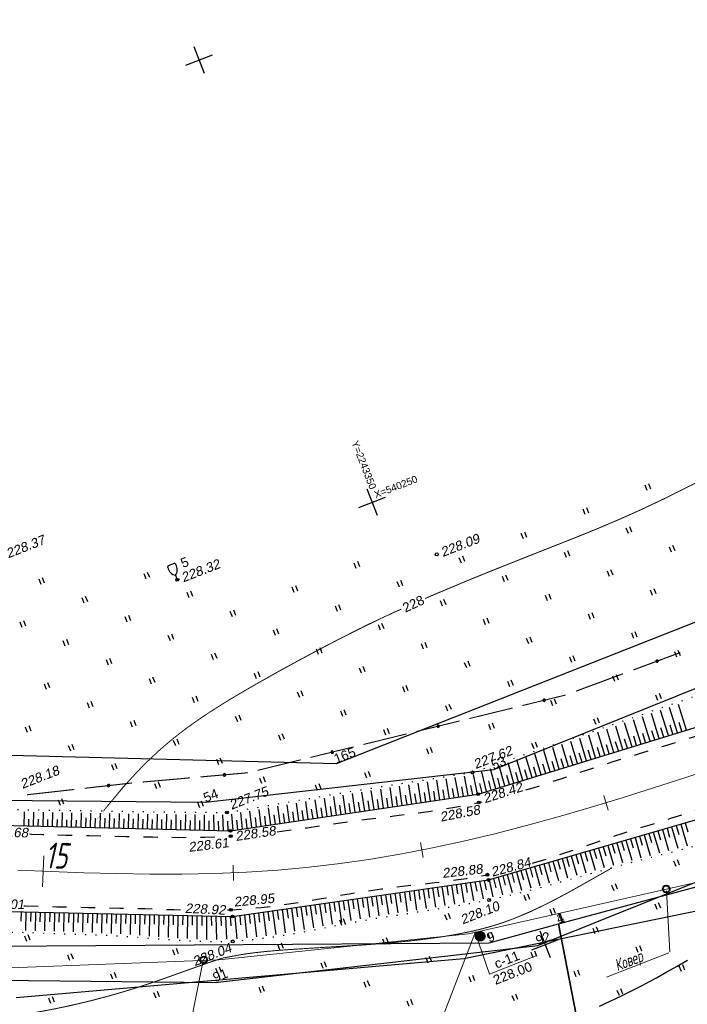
# Model space of a CAD drawing. Header units: millimetres. Extents: x -10 to 1169, y 1 to 1686.
# Tile 183 of 224: x 570 to 640, y 1098 to 1202. Entities that reach past the tile are written whole.
import ezdxf
from ezdxf.enums import TextEntityAlignment as Align
from ezdxf.lldxf.tags import DXFTag

# ---------------------------------------------------------------- set-up
doc = ezdxf.new("R2010")
doc.units = ezdxf.units.MM
for name, pattern in [('ADOT1', [1, 0, -1]), ('AHIDDEN2', [3, 1.5, -1.5]), ('CONTI', [0]), ('PHANTOM2', [1.25, 0.625, -0.125, 0.125, -0.125, 0.125, -0.125])]:
    doc.linetypes.add(name, pattern=pattern)
for name, color, linetype in [('CONTURS', 7, 'Continuous'), ('COORDS', 7, 'Continuous'), ('GPR_PICK', 7, 'Continuous'), ('IDIGIT', 32, 'Continuous'), ('IZOLINES', 32, 'Continuous'), ('PDIGIT', 170, 'Continuous'), ('PICKETS', 7, 'Continuous'), ('ОБЪЕКТЫ_АВТОДОРОГ', 7, 'Continuous'), ('ПИКЕТЫ2', 4, 'Continuous'), ('УЧАСТКИ', 7, 'Continuous')]:
    doc.layers.add(name, color=color, linetype=linetype)
doc.layers.add('СВЯЗЬ', color=170, linetype='Связь', lineweight=30)
doc.styles.add('GPR', font='isocpeui.ttf', dxfattribs={"width": 0.8})
doc.styles.get("Standard").update_dxf_attribs({"font": 'arial.ttf'})
tags = doc.linetypes.add('газ', pattern='A,42.7,-5.08,["Г",Standard,S=2.54,R=0,X=-2.54,Y=-1.27],-3.81', length=51.59).pattern_tags.tags
tags[6] = DXFTag(74, 10)
doc.linetypes.add('Связь', pattern='A,12.5,[130,ltypeshp.shx,S=1,R=-30,X=0,Y=0.9],1,[130,ltypeshp.shx,S=1,R=-30,X=0,Y=0.9],1,[130,ltypeshp.shx,S=1,R=-30,X=0,Y=0.9],4.5', length=19)

# ---------------------------------------------------------------- blocks, each defined once
blk = doc.blocks.new('133')
at = {"layer": 'CONTURS', "color": 7, "linetype": 'Continuous', "const_width": 0.2}
for points in [[(-11, 0), (-2, 0)], [(0, 0), (9, 0)]]:
    blk.add_lwpolyline(points, dxfattribs=at)
at = {"layer": 'CONTURS', "color": 7, "linetype": 'Continuous', "const_width": 0.5}
blk.add_lwpolyline([(-6.79, 0, 1), (-6.29, 0, 1)], format="xyb", close=True, dxfattribs=at)
blk = doc.blocks.new('401')
at = {"layer": 'CONTURS'}
for p, q in [((0, 0), (0, 1.2)), ((0.8, 0), (0.8, 1.2))]:
    blk.add_line(p, q, dxfattribs=at)
blk = doc.blocks.new('390_2')
at = {"layer": 'CONTURS', "color": 7}
for p, q in [((0.7, 3.47), (-0.69, 3.47)), ((0, 1.06), (0, 0.03)), ((0.02, 0), (0.58, 0))]:
    blk.add_line(p, q, dxfattribs=at)
at = {"layer": 'CONTURS', "color": 7, "linetype": 'Continuous'}
for centre, radius, start, end in [((1.01, 2.72), 1.95, 167.2459, 239.376), ((-19.94, 7.46), 19.52, 347.2459, 347.6983), ((-0.65, 3.26), 0.22, 101.9408, 167.6983), ((-0.69, 3.45), 0.0195, 90, 101.9408), ((-1.01, 2.72), 1.95, 300.624, 12.7541), ((0.65, 3.26), 0.22, 12.3017, 76.9673), ((19.94, 7.46), 19.52, 192.3017, 192.7541)]:
    blk.add_arc(centre, radius, start, end, dxfattribs=at)
blk = doc.blocks.new('пкк')
at = {"layer": 'ОБЪЕКТЫ_АВТОДОРОГ', "lineweight": 15, "ltscale": 200}
blk.add_line((-0.011, -0.822), (-0.008, 0.805), dxfattribs=at)
blk = doc.blocks.new('пк')
at = {"layer": 'ОБЪЕКТЫ_АВТОДОРОГ', "linetype": 'Continuous', "lineweight": 25, "xscale": 2, "yscale": 2, "zscale": 2}
blk.add_blockref('пкк', (0, 0.01), dxfattribs=at)

msp = doc.modelspace()

# ---------------------------------------------------------------- hatches: boundary and pattern name
at = {"layer": 'ПИКЕТЫ2'}
h = msp.add_hatch(dxfattribs=at)
h.set_pattern_fill('ANSI31', color=0, scale=0.01, angle=21.3494687, style=0)
h.set_pattern_definition([(66.3494687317, (-1889494.033528, -1325011.14315), (-0.0290832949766, 0.0127367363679), [])])
h.paths.add_polyline_path([(619.12197, 1105.69516, 1), (618.1906, 1105.3311, 1)])

# ---------------------------------------------------------------- linework, layer by layer
at = {"linetype": 'Continuous', "lineweight": 40}
for centre in [(638.21772, 1110.48189), (589.56293, 1103.00433)]:
    msp.add_circle(centre, 0.36213, dxfattribs=at)
at = {"color": 0}
msp.add_circle((618.65628, 1105.51313), 0.5, dxfattribs=at)
at = {"layer": 'CONTURS', "lineweight": -2}
for p, q in [((638.44471, 1126.63879), (637.63158, 1129.27937)), ((639.40042, 1126.9331), (638.57723, 1129.60634)), ((640.35613, 1127.22741), (639.52287, 1129.9333)), ((635.57758, 1125.75586), (634.79471, 1128.2985)), ((636.53329, 1126.05017), (635.74032, 1128.62545)), ((637.489, 1126.34448), (636.68595, 1128.95241)), ((632.71045, 1124.87293), (631.95805, 1127.3177)), ((633.66616, 1125.16724), (632.90356, 1127.64462)), ((634.62187, 1125.46155), (633.84912, 1127.97155)), ((637.01114, 1126.19733), (636.71686, 1127.15304)), ((637.96685, 1126.49164), (637.67256, 1127.44735)), ((638.92256, 1126.78595), (638.62827, 1127.74166)), ((639.87827, 1127.08026), (639.58397, 1128.03597)), ((628.88761, 1123.69569), (628.17217, 1126.0265)), ((629.84332, 1123.99), (629.11846, 1126.34888)), ((630.79903, 1124.28431), (630.06498, 1126.67133)), ((631.75474, 1124.57862), (631.01166, 1126.99384)), ((633.18831, 1125.02008), (632.89413, 1125.97584)), ((634.14402, 1125.3144), (633.84979, 1126.27013)), ((635.09973, 1125.60871), (634.80547, 1126.56443)), ((636.05544, 1125.90302), (635.76116, 1126.85874)), ((626.02048, 1122.81276), (625.33617, 1125.06036)), ((626.97619, 1123.10707), (626.2808, 1125.38217)), ((627.9319, 1123.40138), (627.22622, 1125.70424)), ((630.32118, 1124.13715), (630.02734, 1125.09301)), ((631.27689, 1124.43146), (630.98289, 1125.38727)), ((632.2326, 1124.72577), (631.93849, 1125.68155)), ((623.15335, 1121.92982), (622.51191, 1124.09828)), ((624.10906, 1122.22413), (623.45099, 1124.41816)), ((625.06477, 1122.51844), (624.3927, 1124.73896)), ((626.49834, 1122.95991), (626.20655, 1123.91639)), ((627.45405, 1123.25422), (627.1614, 1124.21044)), ((628.40976, 1123.54853), (628.11654, 1124.50458)), ((629.36547, 1123.84284), (629.07188, 1124.79877)), ((620.28622, 1121.04689), (619.72712, 1123.14997)), ((621.24193, 1121.3412), (620.64753, 1123.46331)), ((622.19764, 1121.63551), (621.57677, 1123.77977)), ((623.63121, 1122.07698), (623.34572, 1123.03536)), ((624.58692, 1122.37129), (624.29842, 1123.32877)), ((625.54263, 1122.6656), (625.25215, 1123.62248)), ((614.41499, 1119.88207), (614.08512, 1121.93159)), ((615.4042, 1120.02859), (615.06026, 1122.08406)), ((616.39341, 1120.1751), (616.02895, 1122.23555)), ((617.38261, 1120.32161), (616.98796, 1122.38559)), ((618.37182, 1120.46813), (617.93126, 1122.5394)), ((619.33051, 1120.75258), (618.82024, 1122.84144)), ((619.80837, 1120.89974), (619.56118, 1121.8687)), ((620.76408, 1121.19405), (620.50071, 1122.15874)), ((621.71979, 1121.48836), (621.44584, 1122.4501)), ((622.6755, 1121.78267), (622.39459, 1122.7424)), ((607.49053, 1118.85648), (607.1934, 1120.85406)), ((608.47974, 1119.00299), (608.18059, 1121.00841)), ((609.46895, 1119.14951), (609.16743, 1121.1627)), ((610.45815, 1119.29602), (610.15373, 1121.31691)), ((611.44736, 1119.44253), (611.13919, 1121.47098)), ((612.43657, 1119.58905), (612.12339, 1121.62486)), ((613.42578, 1119.73556), (613.10569, 1121.77845)), ((613.92038, 1119.80882), (613.76353, 1120.79644)), ((614.90959, 1119.95533), (614.74762, 1120.94212)), ((615.8988, 1120.10184), (615.72919, 1121.08735)), ((616.88801, 1120.24836), (616.707, 1121.23184)), ((617.87722, 1120.39487), (617.67924, 1121.37508)), ((618.85117, 1120.61035), (618.62836, 1121.58521)), ((601.55528, 1117.9774), (601.27729, 1119.87403)), ((602.54448, 1118.12391), (602.26207, 1120.04313)), ((603.53369, 1118.27042), (603.24714, 1120.21228)), ((604.5229, 1118.41694), (604.23239, 1120.38147)), ((605.51211, 1118.56345), (605.21851, 1120.54528)), ((606.50132, 1118.70997), (606.206, 1120.69968)), ((606.99592, 1118.78322), (606.84895, 1119.77236)), ((607.98513, 1118.92974), (607.8378, 1119.91882)), ((608.97434, 1119.07625), (608.82651, 1120.06526)), ((609.96355, 1119.22276), (609.81501, 1120.21167)), ((610.95276, 1119.36928), (610.80318, 1120.35802)), ((611.94197, 1119.51579), (611.79084, 1120.5043)), ((612.93118, 1119.6623), (612.77775, 1120.65046)), ((595.62002, 1117.09832), (595.39312, 1118.86376)), ((596.60923, 1117.24483), (596.36775, 1119.03106)), ((597.59844, 1117.39134), (597.3461, 1119.19902)), ((598.58765, 1117.53786), (598.32692, 1119.36743)), ((599.57686, 1117.68437), (599.30941, 1119.53612)), ((600.07146, 1117.75763), (599.92789, 1118.74727)), ((600.56607, 1117.83088), (600.29299, 1119.70501)), ((601.06067, 1117.90414), (600.91607, 1118.89363)), ((602.04988, 1118.05065), (601.90458, 1119.04004)), ((603.03909, 1118.19717), (602.8933, 1119.18648)), ((604.0283, 1118.34368), (603.88216, 1119.33295)), ((605.01751, 1118.49019), (604.87109, 1119.47942)), ((606.00671, 1118.63671), (605.86003, 1119.62589)), ((570.65869, 1117.13619), (570.6936, 1118.59779)), ((571.15855, 1117.12424), (571.17604, 1117.85673)), ((571.6584, 1117.1123), (571.69346, 1118.58063)), ((572.15826, 1117.10035), (572.17583, 1117.8362)), ((572.65812, 1117.0884), (572.69332, 1118.56347)), ((573.15798, 1117.07646), (573.17561, 1117.81567)), ((573.65783, 1117.06451), (573.69317, 1118.54631)), ((574.15769, 1117.05256), (574.17539, 1117.79515)), ((574.65755, 1117.04062), (574.69301, 1118.52915)), ((575.1574, 1117.02867), (575.17516, 1117.77462)), ((575.65726, 1117.01672), (575.69283, 1118.51198)), ((576.15712, 1117.00478), (576.17492, 1117.75409)), ((576.65698, 1116.99283), (576.69261, 1118.49482)), ((577.15683, 1116.98089), (577.18051, 1117.9806)), ((577.65669, 1116.96894), (577.69236, 1118.47766)), ((578.15655, 1116.95699), (578.18012, 1117.95671)), ((578.65641, 1116.94505), (578.69204, 1118.4605)), ((579.15626, 1116.9331), (579.17967, 1117.93283)), ((579.65612, 1116.92115), (579.69162, 1118.44335)), ((580.15598, 1116.90921), (580.17915, 1117.90894)), ((580.65583, 1116.89726), (580.69106, 1118.42619)), ((581.15569, 1116.88531), (581.17851, 1117.88505)), ((581.65555, 1116.87337), (581.69027, 1118.40904)), ((582.15541, 1116.86142), (582.17769, 1117.86117)), ((582.65526, 1116.84947), (582.68927, 1118.39669)), ((583.15512, 1116.83753), (583.17662, 1117.8373)), ((583.65498, 1116.82558), (583.68777, 1118.38486)), ((584.15484, 1116.81363), (584.17516, 1117.81343)), ((584.65469, 1116.80169), (584.68553, 1118.37305)), ((585.15455, 1116.78974), (585.17312, 1117.78957)), ((585.65441, 1116.77779), (585.68217, 1118.36125)), ((586.15426, 1116.76585), (586.17023, 1117.76572)), ((586.65412, 1116.7539), (586.67712, 1118.34947)), ((587.15398, 1116.74195), (587.16606, 1117.74188)), ((587.65384, 1116.73001), (587.66953, 1118.33772)), ((588.15369, 1116.71806), (588.15998, 1117.71804)), ((588.65355, 1116.70612), (588.65814, 1118.32602)), ((589.15341, 1116.69417), (589.15106, 1117.69417)), ((589.65327, 1116.68222), (589.64103, 1118.31443)), ((590.65298, 1116.65833), (590.61534, 1118.303)), ((591.65269, 1116.63444), (591.57676, 1118.29188)), ((592.6524, 1116.65878), (592.51482, 1118.37031)), ((593.147, 1116.73203), (593.05558, 1117.72785)), ((593.64161, 1116.80529), (593.46347, 1118.53276)), ((594.13621, 1116.87855), (594.02606, 1117.87246)), ((594.63082, 1116.9518), (594.42405, 1118.69748)), ((595.12542, 1117.02506), (595.00284, 1118.01752)), ((596.11463, 1117.17157), (595.98388, 1118.16299)), ((597.10384, 1117.31809), (596.96771, 1118.30878)), ((598.09305, 1117.4646), (597.95337, 1118.4548)), ((599.08225, 1117.61111), (598.94023, 1118.60098)), ((590.15312, 1116.67028), (590.1379, 1117.67016)), ((591.15284, 1116.64638), (591.11846, 1117.64579)), ((592.15255, 1116.64661), (592.08929, 1117.6446)), ((637.82465, 1116.75597), (638.47088, 1114.53054)), ((638.30482, 1116.89541), (638.58368, 1115.93508)), ((638.78498, 1117.03485), (639.43977, 1114.78)), ((639.26514, 1117.1743), (639.54401, 1116.21397)), ((639.7453, 1117.31374), (640.40875, 1115.02912)), ((640.22546, 1117.45318), (640.50434, 1116.49286)), ((633.98336, 1115.64043), (634.59663, 1113.5278)), ((634.46352, 1115.77987), (634.74232, 1114.81952)), ((634.94368, 1115.91931), (635.56485, 1113.77978)), ((635.42384, 1116.05875), (635.70267, 1115.09841)), ((635.904, 1116.1982), (636.53343, 1114.03044)), ((636.38417, 1116.33764), (636.66301, 1115.37731)), ((636.86433, 1116.47708), (637.50208, 1114.28077)), ((637.34449, 1116.61653), (637.62335, 1115.65619)), ((630.62222, 1114.66433), (630.90065, 1113.70387)), ((631.10238, 1114.80377), (631.6993, 1112.7454)), ((631.58255, 1114.94321), (631.86113, 1113.9828)), ((632.06271, 1115.08265), (632.66403, 1113.01009)), ((632.54287, 1115.2221), (632.82156, 1114.26172)), ((633.02303, 1115.36154), (633.62962, 1113.2715)), ((633.50319, 1115.50098), (633.78195, 1114.54062)), ((626.78092, 1113.54878), (627.05745, 1112.58778)), ((627.26109, 1113.68823), (627.84448, 1111.66454)), ((627.74125, 1113.82767), (628.01857, 1112.86689)), ((628.22141, 1113.96711), (628.80882, 1111.93452)), ((628.70157, 1114.10656), (628.97942, 1113.14593)), ((629.18173, 1114.246), (629.77233, 1112.20575)), ((629.6619, 1114.38544), (629.94009, 1113.42492)), ((630.14206, 1114.52488), (630.7358, 1112.47599)), ((623.41979, 1112.57268), (623.96701, 1110.61401)), ((623.89995, 1112.71213), (624.17071, 1111.74948)), ((624.38011, 1112.85157), (624.94098, 1110.87054)), ((624.86028, 1112.99101), (625.13379, 1112.02914)), ((625.34044, 1113.13046), (625.91158, 1111.13052)), ((625.8206, 1113.2699), (626.09593, 1112.30855)), ((626.30076, 1113.40934), (626.879, 1111.39603)), ((620.05865, 1111.59658), (620.29336, 1110.62452)), ((620.53882, 1111.73603), (621.00306, 1109.89097)), ((621.01898, 1111.87547), (621.26914, 1110.90727)), ((621.49914, 1112.01491), (621.99973, 1110.12584)), ((621.9793, 1112.15436), (622.23942, 1111.18878)), ((622.45946, 1112.2938), (622.98709, 1110.366)), ((622.93963, 1112.43324), (623.20618, 1111.46942)), ((612.65028, 1110.4574), (612.95001, 1108.42788)), ((613.14525, 1110.52818), (613.2925, 1109.53909)), ((613.64021, 1110.59897), (613.94298, 1108.58147)), ((614.13518, 1110.66975), (614.28532, 1109.68109)), ((614.63014, 1110.74054), (614.93768, 1108.7393)), ((615.12511, 1110.81132), (615.27962, 1109.82333)), ((615.62007, 1110.88211), (615.93504, 1108.90292)), ((616.11503, 1110.95289), (616.27618, 1109.96596)), ((616.61, 1111.02367), (616.93614, 1109.07635)), ((617.10496, 1111.09446), (617.27622, 1110.10923)), ((617.59993, 1111.16524), (617.94339, 1109.26029)), ((618.09489, 1111.23603), (618.28164, 1110.25362)), ((618.58986, 1111.30681), (618.96011, 1109.45707)), ((619.08417, 1111.38198), (619.29464, 1110.40438)), ((619.57849, 1111.45714), (619.9911, 1109.67063)), ((605.22582, 1109.39564), (605.36714, 1108.40567)), ((605.72079, 1109.46642), (606.02436, 1107.34183)), ((606.21575, 1109.53721), (606.35733, 1108.54728)), ((606.71071, 1109.60799), (607.01094, 1107.51069)), ((607.20568, 1109.67877), (607.34752, 1108.68889)), ((607.70064, 1109.74956), (607.99863, 1107.6721)), ((608.19561, 1109.82034), (608.33777, 1108.8305)), ((608.69057, 1109.89113), (608.9874, 1107.827)), ((609.18554, 1109.96191), (609.32812, 1108.97213)), ((609.6805, 1110.0327), (609.97693, 1107.97853)), ((610.17546, 1110.10348), (610.31864, 1109.11378)), ((610.67043, 1110.17426), (610.96721, 1108.12793)), ((611.16539, 1110.24505), (611.30943, 1109.25548)), ((611.66036, 1110.31583), (611.9582, 1108.27715)), ((612.15532, 1110.38662), (612.30065, 1109.39723)), ((598.29632, 1108.40466), (598.43087, 1107.41375)), ((598.79129, 1108.47544), (599.12569, 1106.03799)), ((599.28625, 1108.54623), (599.42308, 1107.55563)), ((599.78121, 1108.61701), (600.11513, 1106.21617)), ((600.27618, 1108.6878), (600.41455, 1107.69742)), ((600.77114, 1108.75858), (601.10169, 1106.40358)), ((601.26611, 1108.82936), (601.40553, 1107.83913)), ((601.76107, 1108.90015), (602.08683, 1106.59367)), ((602.25604, 1108.97093), (602.39618, 1107.9808)), ((602.751, 1109.04172), (603.07108, 1106.78521)), ((603.24596, 1109.1125), (603.38661, 1108.12244)), ((603.74093, 1109.18329), (604.05507, 1106.97539)), ((604.23589, 1109.25407), (604.37691, 1108.26406)), ((604.73086, 1109.32485), (605.03947, 1107.16086)), ((570.35737, 1108.08644), (570.33495, 1107.08669)), ((570.85724, 1108.07522), (570.81365, 1106.13098)), ((571.35711, 1108.064), (571.3347, 1107.06425)), ((571.85699, 1108.05279), (571.81321, 1106.09961)), ((572.35686, 1108.04157), (572.33446, 1107.04182)), ((572.85674, 1108.03035), (572.81276, 1106.06735)), ((573.35661, 1108.01914), (573.33422, 1107.01939)), ((573.85648, 1108.00792), (573.81231, 1106.03424)), ((574.35636, 1107.99671), (574.33399, 1106.99696)), ((574.85623, 1107.98549), (574.81185, 1106.00013)), ((575.35611, 1107.97427), (575.33378, 1106.97452)), ((575.85598, 1107.96306), (575.81139, 1105.96479)), ((576.35586, 1107.95184), (576.33357, 1106.95209)), ((576.85573, 1107.94062), (576.81095, 1105.92861)), ((577.3556, 1107.92941), (577.3334, 1106.92965)), ((577.85548, 1107.91819), (577.81055, 1105.89158)), ((578.35535, 1107.90698), (578.33325, 1106.90722)), ((578.85523, 1107.89576), (578.81022, 1105.85334)), ((579.3551, 1107.88454), (579.33317, 1106.88478)), ((579.85497, 1107.87333), (579.80985, 1105.80724)), ((580.35485, 1107.86211), (580.33316, 1106.86235)), ((580.85472, 1107.85089), (580.80949, 1105.75234)), ((581.3546, 1107.83968), (581.33326, 1106.83991)), ((581.85447, 1107.82846), (581.80923, 1105.6875)), ((582.35435, 1107.81724), (582.33353, 1106.81746)), ((582.85422, 1107.80603), (582.80925, 1105.61334)), ((583.35409, 1107.79481), (583.33405, 1106.79501)), ((583.85397, 1107.7836), (583.80993, 1105.53685)), ((584.35384, 1107.77238), (584.33492, 1106.77256)), ((584.85372, 1107.76116), (584.81167, 1105.46002)), ((585.35359, 1107.74995), (585.33631, 1106.7501)), ((585.85346, 1107.73873), (585.81506, 1105.38494)), ((586.35334, 1107.72751), (586.33848, 1106.72763)), ((586.85321, 1107.7163), (586.821, 1105.31828)), ((587.35309, 1107.70508), (587.34181, 1106.70515)), ((587.85296, 1107.69387), (587.8307, 1105.26108)), ((588.35284, 1107.68265), (588.34689, 1106.68267)), ((588.85271, 1107.67143), (588.84592, 1105.21548)), ((589.35258, 1107.66022), (589.35462, 1106.66022)), ((589.85246, 1107.649), (589.86928, 1105.18521)), ((590.35233, 1107.63778), (590.36641, 1106.63788)), ((590.85221, 1107.62657), (590.9045, 1105.18189)), ((591.35208, 1107.61535), (591.38453, 1106.61588)), ((591.85196, 1107.60414), (591.95698, 1105.20335)), ((592.35184, 1107.61508), (592.41212, 1106.6169)), ((592.85172, 1107.62603), (593.03489, 1105.25464)), ((593.34668, 1107.69682), (593.435, 1106.70072)), ((593.84164, 1107.7676), (594.08491, 1105.32938)), ((594.33661, 1107.83839), (594.44311, 1106.84407)), ((594.83157, 1107.90917), (595.11397, 1105.43983)), ((595.32654, 1107.97995), (595.44485, 1106.98698)), ((595.8215, 1108.05074), (596.12938, 1105.56594)), ((596.31646, 1108.12152), (596.44251, 1107.1295)), ((596.81143, 1108.19231), (597.1351, 1105.7064)), ((597.30639, 1108.26309), (597.43754, 1107.27173)), ((597.80136, 1108.33387), (598.13285, 1105.86728))]:
    msp.add_line(p, q, dxfattribs=at)
at = {"layer": 'CONTURS', "color": 1, "linetype": 'газ', "lineweight": 15}
for p, q in [((617.40999, 1105.77887), (669.87459, 1117.61376)), ((617.40999, 1105.77887), (591.15361, 1103.03958)), ((568.28025, 1102.15271), (591.15361, 1103.03958))]:
    msp.add_line(p, q, dxfattribs=at)
at = {"layer": 'CONTURS', "color": 0, "linetype": 'CONTI', "lineweight": 15}
for p, q in [((638.25956, 1110.27908), (638.58556, 1103.85732)), ((618.14708, 1105.98229), (608.07255, 1079.65156)), ((618.11116, 1105.91619), (619.6167, 1101.5218)), ((619.6167, 1101.5218), (624.51633, 1103.43696)), ((638.4829, 1103.74932), (631.93567, 1101.19015)), ((589.42008, 1102.59319), (587.9111, 1094.92634))]:
    msp.add_line(p, q, dxfattribs=at)
at = {"layer": 'CONTURS', "linetype": 'ADOT1', "flags": 128}
for points in [[(566.66681, 1118.91694), (581.79426, 1118.65729), (592.01052, 1118.53635), (604.82274, 1120.73643), (617.84618, 1122.77267), (631.59949, 1127.45809), (645.04257, 1132.10615)], [(648.44568, 1116.82117), (647.08656, 1116.47652), (645.72765, 1116.1311), (644.36894, 1115.7849), (643.01042, 1115.43794), (641.65211, 1115.0902), (640.29399, 1114.7417), (638.93608, 1114.39242), (637.57837, 1114.04238), (636.22085, 1113.69157), (634.86354, 1113.33998), (633.33767, 1112.93556), (631.81467, 1112.51808), (630.29341, 1112.09272), (628.77278, 1111.66467), (627.25165, 1111.23908), (625.72892, 1110.82115), (624.20346, 1110.41605), (622.67416, 1110.02896), (621.1399, 1109.66504), (619.59957, 1109.32949), (618.39077, 1109.08879), (617.17843, 1108.8646), (615.96317, 1108.6541), (614.74558, 1108.45448), (613.52628, 1108.26295), (612.30587, 1108.07668), (611.08496, 1107.89286), (609.86416, 1107.7087), (608.64407, 1107.52137), (607.42531, 1107.32807), (605.94579, 1107.07484), (604.46729, 1106.80075), (602.98931, 1106.5151), (601.51135, 1106.22722), (600.03293, 1105.9464), (598.55354, 1105.68196), (597.07269, 1105.44322), (595.58989, 1105.23949), (594.10464, 1105.08007), (592.61645, 1104.97427), (591.26713, 1104.93125), (589.91536, 1104.9339), (588.56158, 1104.97385), (587.20619, 1105.0427), (585.84962, 1105.13208), (584.49228, 1105.23361), (583.13459, 1105.33889), (581.77697, 1105.43956), (580.41983, 1105.52722), (579.0636, 1105.5935), (577.68211, 1105.64634), (576.30055, 1105.69729), (574.91892, 1105.74634), (573.53722, 1105.7935), (572.15544, 1105.83876), (570.77358, 1105.88212), (569.39166, 1105.92359), (568.00965, 1105.96315), (566.62758, 1106.00083), (565.24543, 1106.0366)]]:
    msp.add_lwpolyline(points, dxfattribs=at)
at = {"layer": 'CONTURS', "linetype": 'Continuous'}
for points in [[(566.65983, 1117.23176), (592.37199, 1116.61725), (618.43922, 1120.47811), (645.60197, 1128.84287)], [(565.8585, 1108.18738), (592.58377, 1107.58771), (619.51779, 1111.43951), (647.47358, 1119.55809)]]:
    msp.add_lwpolyline(points, dxfattribs=at)
at = {"layer": 'CONTURS', "linetype": 'AHIDDEN2', "flags": 128}
for points in [[(623.46912, 1120.92004), (624.20626, 1121.14543), (625.61565, 1121.59613), (627.02231, 1122.05875), (628.4277, 1122.52673), (629.83327, 1122.99351), (631.24047, 1123.45254), (632.65075, 1123.89725), (633.97368, 1124.30554), (635.29635, 1124.7147), (636.61875, 1125.12473), (637.94089, 1125.53563), (639.26276, 1125.94739), (640.58436, 1126.36002), (641.90569, 1126.77352), (643.22675, 1127.18789), (644.54755, 1127.60312), (645.86808, 1128.01923)], [(624.15464, 1113.19988), (624.25216, 1113.2279), (625.84795, 1113.72421), (627.43807, 1114.24638), (629.02465, 1114.78472), (630.6098, 1115.32956), (632.19564, 1115.87122), (633.7843, 1116.4), (635.37789, 1116.90623), (636.52721, 1117.26018), (637.67651, 1117.61414), (638.82581, 1117.96812), (639.97511, 1118.32213), (641.1244, 1118.67616), (642.27368, 1119.0302), (643.42296, 1119.38427), (644.57223, 1119.73836), (645.72149, 1120.09247), (646.87075, 1120.4466)], [(597.27324, 1116.5236), (597.75883, 1116.5822), (599.09699, 1116.75778), (600.43442, 1116.94338), (601.77129, 1117.13501), (603.10775, 1117.32869), (604.44397, 1117.52044), (605.78011, 1117.70627), (607.05679, 1117.87469), (608.33549, 1118.0362), (609.61517, 1118.19508), (610.89478, 1118.35562), (612.17327, 1118.52208), (613.44961, 1118.69875), (614.72274, 1118.88991), (615.99163, 1119.09982), (617.25522, 1119.33277), (618.51247, 1119.59304), (618.83589, 1119.6691)], [(571.22629, 1116.28128), (571.43408, 1116.27409), (572.6467, 1116.23536), (573.85938, 1116.19987), (575.07211, 1116.1676), (576.28489, 1116.13857), (577.49773, 1116.11278), (578.71061, 1116.09021), (580.07931, 1116.06278), (581.44884, 1116.03034), (582.81887, 1115.99679), (584.18908, 1115.96606), (585.55915, 1115.94205), (586.92872, 1115.92867), (588.29749, 1115.92982), (589.66512, 1115.94942), (591.03128, 1115.99137), (592.39563, 1116.05958), (592.63803, 1116.07687)], [(592.05639, 1108.27876), (592.43965, 1108.29154), (594.02818, 1108.39123), (595.61344, 1108.54285), (597.19603, 1108.73703), (598.77656, 1108.96441), (600.35562, 1109.21562), (601.93384, 1109.48129), (603.5118, 1109.75207), (605.09013, 1110.01858), (606.66941, 1110.27145), (608.25027, 1110.50134), (609.36734, 1110.646), (610.48678, 1110.77943), (611.60763, 1110.90619), (612.72887, 1111.03085), (613.84954, 1111.158), (614.96864, 1111.2922), (616.08519, 1111.43802), (617.19819, 1111.60004), (618.30665, 1111.78284), (619.4096, 1111.99097), (619.608, 1112.03498)], [(570.64023, 1108.71388), (570.7933, 1108.70965), (572.4477, 1108.66585), (574.10215, 1108.62402), (575.75663, 1108.58414), (577.41115, 1108.54622), (579.06571, 1108.51027), (580.72031, 1108.47627), (582.37495, 1108.44423), (583.38169, 1108.42064), (584.38898, 1108.38992), (585.39659, 1108.35543), (586.40428, 1108.32054), (587.32917, 1108.29124)]]:
    msp.add_lwpolyline(points, dxfattribs=at)
at = {"layer": 'COORDS', "lineweight": -2}
for p, q in [((589.63621, 1196.37443), (588.54404, 1199.16856)), ((587.69306, 1197.22541), (590.48719, 1198.31758)), ((607.83899, 1149.80556), (606.74682, 1152.5997)), ((605.89584, 1150.65655), (608.68997, 1151.74871)), ((626.04176, 1103.2367), (624.94959, 1106.03083)), ((624.09861, 1104.08768), (626.89274, 1105.17985))]:
    msp.add_line(p, q, dxfattribs=at)
at = {"layer": 'IZOLINES', "const_width": 0.1}
for points in [[(612.85051, 1141.07613), (614.4453, 1141.76012), (614.44387, 1141.75795), (616.9456, 1142.80746), (619.4871, 1143.84845), (619.49703, 1143.85247), (619.51689, 1143.86051), (619.49721, 1143.85239), (624.14214, 1145.70248), (628.79195, 1147.54014), (631.10684, 1148.4836), (633.40702, 1149.46164), (635.68696, 1150.48499), (637.94392, 1151.55714), (640.18119, 1152.66939), (643.43839, 1154.30197)], [(579.03438, 1118.72867), (579.80232, 1119.66377), (579.80447, 1119.66636), (579.80875, 1119.67154), (579.80475, 1119.66634), (580.99017, 1121.07145), (581.59661, 1121.76208), (582.21457, 1122.44227), (582.84547, 1123.11027), (583.49037, 1123.76455), (584.14991, 1124.40377), (584.82438, 1125.02694), (585.51366, 1125.63336), (586.21732, 1126.22274), (586.9346, 1126.79514), (587.66456, 1127.35102), (588.40607, 1127.89115), (589.05052, 1128.3428), (589.69551, 1128.78022), (589.69361, 1128.77938), (590.74033, 1129.4623), (591.79916, 1130.12604), (592.86771, 1130.77386), (593.94379, 1131.40897), (595.0257, 1132.03404), (597.20225, 1133.2616), (599.39179, 1134.46565), (601.59334, 1135.64738), (603.80846, 1136.80314), (605.77889, 1137.79818), (607.67927, 1138.72467), (607.65452, 1138.71489), (609.34916, 1139.51049), (610.36816, 1139.97399)], [(591.54529, 1103.21228), (593.51315, 1103.5784), (594.28513, 1103.6974), (594.29644, 1103.69898), (594.29645, 1103.69898), (594.29655, 1103.6989), (594.91619, 1103.78005), (596.15842, 1103.91498), (597.40303, 1104.02425), (598.64896, 1104.11665), (601.14258, 1104.27401), (606.13018, 1104.58147), (607.37615, 1104.67175), (608.62138, 1104.77148), (609.86559, 1104.88265), (611.10845, 1105.00735), (612.34952, 1105.14793), (613.58823, 1105.30712), (614.82375, 1105.48818), (615.44002, 1105.58816), (616.05507, 1105.6952), (616.66868, 1105.80999), (617.28059, 1105.9333), (617.89047, 1106.06599), (618.49792, 1106.20904), (619.03971, 1106.34683), (619.58261, 1106.49555), (619.58409, 1106.49597), (619.58409, 1106.49649), (620.05665, 1106.63482), (620.52647, 1106.78198), (620.99353, 1106.9375), (621.45774, 1107.10117), (621.91909, 1107.27259), (622.37763, 1107.45126), (623.05326, 1107.72867), (623.04602, 1107.72635), (623.53772, 1107.93728), (624.02629, 1108.15529), (624.99531, 1108.60855), (625.95445, 1109.08202), (626.90463, 1109.57296), (627.84665, 1110.07918), (628.48744, 1110.43373), (632.5167, 1112.71052)], [(569.89156, 1097.15681), (571.34147, 1097.3939), (572.7873, 1097.65395), (573.95879, 1097.88268), (575.10724, 1098.12317), (575.09988, 1098.12263), (576.21295, 1098.37047), (577.32217, 1098.63463), (578.42747, 1098.9144), (579.52858, 1099.20993), (580.62524, 1099.52123), (581.71729, 1099.84804), (582.80469, 1100.18973), (583.88759, 1100.54526), (584.96636, 1100.91298), (586.04167, 1101.29059), (588.18655, 1102.06192), (590.33587, 1102.82005), (590.94247, 1103.02169), (591.54529, 1103.21228)]]:
    msp.add_lwpolyline(points, dxfattribs=at)
at = {"layer": 'IZOLINES'}
msp.add_lwpolyline([(631.20001, 1098.14158), (632.33324, 1098.66728), (633.45868, 1099.20923), (634.5763, 1099.76692), (635.68614, 1100.33976), (636.44562, 1100.74251), (637.19394, 1101.14776), (637.19114, 1101.14668), (638.28426, 1101.75283), (639.36994, 1102.37209), (640.44863, 1103.00333)], dxfattribs=at)
at = {"layer": 'PICKETS', "color": 7, "lineweight": -2}
for centre in [(614.07628, 1145.72851), (586.76971, 1143.04956), (617.84618, 1122.77267), (618.43922, 1120.47811), (618.51247, 1119.59304), (592.01052, 1118.53635), (592.37199, 1116.61725), (592.39563, 1116.05958), (619.4096, 1111.99097), (619.51779, 1111.43951), (619.59957, 1109.32949), (592.43965, 1108.29154), (592.58377, 1107.58771), (592.61645, 1104.97427)]:
    msp.add_circle(centre, 0.15, dxfattribs=at)
at = {"layer": 'ОБЪЕКТЫ_АВТОДОРОГ', "color": 0, "linetype": 'PHANTOM2', "lineweight": 15, "ltscale": 200}
msp.add_lwpolyline([(570.00843, 1112.45882), (573.48774, 1112.32371), (576.96356, 1112.20515), (580.4291, 1112.11461), (583.87761, 1112.06358), (587.3023, 1112.06351), (590.69641, 1112.12589), (594.05317, 1112.26218), (597.36863, 1112.48175), (600.65013, 1112.78551), (603.90785, 1113.1723), (607.15196, 1113.64091), (610.39263, 1114.19017), (613.64003, 1114.8189), (616.90433, 1115.5259), (620.1957, 1116.30999), (623.52018, 1117.16833), (626.86728, 1118.09142), (630.22235, 1119.06813), (633.57077, 1120.08729), (636.8979, 1121.13777), (640.18911, 1122.2084), (643.42977, 1123.28804)], dxfattribs=at)
at = {"layer": 'СВЯЗЬ', "linetype": 'Связь', "lineweight": 30}
msp.add_lwpolyline([(1146.41637, 1263.14375), (1091.87553, 1271.08924), (1069.03704, 1272.80813), (1046.03853, 1270.71967), (1025.33756, 1264.51391), (938.07518, 1229.64794), (821.4805, 1179.84158), (792.13752, 1167.29619), (784.73035, 1160.22506), (779.95347, 1158.7997), (770.75835, 1158.19786), (712.82603, 1132.60797), (670.67828, 1114.17347), (616.9123, 1103.12252), (569.8256, 1099.02841)], dxfattribs=at)
at = {"layer": 'УЧАСТКИ', "color": 6, "linetype": 'Continuous', "lineweight": -2}
for p, q in [((753.32104, 1182.76627), (603.49177, 1123.68014)), ((755.40943, 1177.42344), (620.04013, 1123.04078)), ((624.72433, 1104.547), (762.29277, 1159.81352)), ((603.49177, 1123.68014), (541.79955, 1125.26983)), ((620.04013, 1123.04078), (589.76212, 1119.58045)), ((589.76212, 1119.58045), (562.08366, 1119.85263)), ((626.89821, 1106.81398), (677.23772, 1120.42433)), ((619.5771, 1104.83273), (626.89821, 1106.81398)), ((631.63422, 1082.52508), (626.89821, 1106.81398)), ((626.89821, 1106.81398), (631.26393, 1084.42412)), ((556.5152, 1104.40537), (619.5771, 1104.83273)), ((590.76047, 1100.6552), (624.72433, 1104.547)), ((560.90778, 1100.96868), (590.76047, 1100.6552))]:
    msp.add_line(p, q, dxfattribs=at)

# ---------------------------------------------------------------- block references
at = {"layer": 'CONTURS', "lineweight": -2}
for name, p, xscale, yscale, zscale, rotation in [('401', (636.2285, 1152.4608), 0.4999999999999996, 0.4999999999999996, 0.4999999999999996, 21.3494687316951), ('401', (629.70886, 1149.91241), 0.4999999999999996, 0.4999999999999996, 0.4999999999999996, 21.3494687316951), ('401', (623.18922, 1147.36402), 0.4999999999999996, 0.4999999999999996, 0.4999999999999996, 21.3494687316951), ('401', (634.24287, 1147.92678), 0.4999999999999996, 0.4999999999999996, 0.4999999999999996, 21.3494687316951), ('401', (627.72323, 1145.3784), 0.4999999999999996, 0.4999999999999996, 0.4999999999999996, 21.3494687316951), ('401', (638.77689, 1145.94116), 0.4999999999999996, 0.4999999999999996, 0.4999999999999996, 21.3494687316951), ('390_2', (586.77621, 1143.03732), 0.4999999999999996, 0.4999999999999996, 0.4999999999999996, 21.3494687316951), ('401', (605.61592, 1144.25287), 0.4999999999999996, 0.4999999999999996, 0.4999999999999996, 21.3494687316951), ('401', (616.66958, 1144.81563), 0.4999999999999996, 0.4999999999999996, 0.4999999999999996, 21.3494687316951), ('401', (583.50861, 1143.12735), 0.4999999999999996, 0.4999999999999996, 0.4999999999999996, 21.3494687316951), ('401', (632.25725, 1143.39277), 0.4999999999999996, 0.4999999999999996, 0.4999999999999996, 21.3494687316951), ('401', (572.45496, 1142.56458), 0.4999999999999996, 0.4999999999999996, 0.4999999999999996, 21.3494687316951), ('401', (610.14994, 1142.26725), 0.4999999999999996, 0.4999999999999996, 0.4999999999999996, 21.3494687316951), ('401', (621.20359, 1142.83001), 0.4999999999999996, 0.4999999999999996, 0.4999999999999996, 21.3494687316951), ('401', (588.04263, 1141.14172), 0.4999999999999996, 0.4999999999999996, 0.4999999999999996, 21.3494687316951), ('401', (599.09628, 1141.70448), 0.4999999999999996, 0.4999999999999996, 0.4999999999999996, 21.3494687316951), ('401', (625.73761, 1140.84438), 0.4999999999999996, 0.4999999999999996, 0.4999999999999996, 21.3494687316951), ('401', (636.79126, 1141.40714), 0.4999999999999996, 0.4999999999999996, 0.4999999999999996, 21.3494687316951), ('401', (576.98897, 1140.57896), 0.4999999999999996, 0.4999999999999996, 0.4999999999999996, 21.3494687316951), ('401', (614.68395, 1140.28162), 0.4999999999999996, 0.4999999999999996, 0.4999999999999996, 21.3494687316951), ('401', (592.57664, 1139.15609), 0.4999999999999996, 0.4999999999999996, 0.4999999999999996, 21.3494687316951), ('401', (603.6303, 1139.71886), 0.4999999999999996, 0.4999999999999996, 0.4999999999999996, 21.3494687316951), ('401', (630.27162, 1138.85876), 0.4999999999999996, 0.4999999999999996, 0.4999999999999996, 21.3494687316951), ('401', (570.46933, 1138.03057), 0.4999999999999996, 0.4999999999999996, 0.4999999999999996, 21.3494687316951), ('401', (581.52298, 1138.59333), 0.4999999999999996, 0.4999999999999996, 0.4999999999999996, 21.3494687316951), ('401', (608.16431, 1137.73323), 0.4999999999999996, 0.4999999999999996, 0.4999999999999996, 21.3494687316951), ('401', (619.21797, 1138.29599), 0.4999999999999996, 0.4999999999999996, 0.4999999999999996, 21.3494687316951), ('401', (597.11065, 1137.17047), 0.4999999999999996, 0.4999999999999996, 0.4999999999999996, 21.3494687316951), ('401', (634.80564, 1136.87313), 0.4999999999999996, 0.4999999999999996, 0.4999999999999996, 21.3494687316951), ('401', (575.00334, 1136.04494), 0.4999999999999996, 0.4999999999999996, 0.4999999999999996, 21.3494687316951), ('401', (586.057, 1136.60771), 0.4999999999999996, 0.4999999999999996, 0.4999999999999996, 21.3494687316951), ('401', (612.69832, 1135.7476), 0.4999999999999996, 0.4999999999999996, 0.4999999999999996, 21.3494687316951), ('401', (623.75198, 1136.31037), 0.4999999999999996, 0.4999999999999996, 0.4999999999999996, 21.3494687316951), ('401', (590.59101, 1134.62208), 0.4999999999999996, 0.4999999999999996, 0.4999999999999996, 21.3494687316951), ('401', (601.64467, 1135.18484), 0.4999999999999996, 0.4999999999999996, 0.4999999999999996, 21.3494687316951), ('133', (633.67175, 1133.15163), 0.584937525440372, 0.5, 0.5849375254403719, 200.3372124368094), ('401', (639.33965, 1134.8875), 0.4999999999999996, 0.4999999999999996, 0.4999999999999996, 21.3494687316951), ('401', (579.53736, 1134.05932), 0.4999999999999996, 0.4999999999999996, 0.4999999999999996, 21.3494687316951), ('401', (617.23234, 1133.76198), 0.4999999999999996, 0.4999999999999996, 0.4999999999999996, 21.3494687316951), ('401', (628.28599, 1134.32474), 0.4999999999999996, 0.4999999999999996, 0.4999999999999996, 21.3494687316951), ('401', (595.12503, 1132.63645), 0.4999999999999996, 0.4999999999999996, 0.4999999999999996, 21.3494687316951), ('401', (606.17868, 1133.19922), 0.4999999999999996, 0.4999999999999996, 0.4999999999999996, 21.3494687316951), ('401', (573.01772, 1131.51093), 0.4999999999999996, 0.4999999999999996, 0.4999999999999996, 21.3494687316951), ('401', (584.07137, 1132.07369), 0.4999999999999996, 0.4999999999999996, 0.4999999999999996, 21.3494687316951), ('401', (621.76635, 1131.77635), 0.4999999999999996, 0.4999999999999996, 0.4999999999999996, 21.3494687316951), ('401', (632.82001, 1132.33911), 0.4999999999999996, 0.4999999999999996, 0.4999999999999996, 21.3494687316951), ('401', (599.65904, 1130.65083), 0.4999999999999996, 0.4999999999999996, 0.4999999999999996, 21.3494687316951), ('401', (610.7127, 1131.21359), 0.4999999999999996, 0.4999999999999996, 0.4999999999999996, 21.3494687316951), ('133', (622.06683, 1129.55119), 0.5214802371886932, 0.5, 0.5214802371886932, 193.7581867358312), ('401', (577.55173, 1129.5253), 0.4999999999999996, 0.4999999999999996, 0.4999999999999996, 21.3494687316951), ('401', (588.60539, 1130.08806), 0.4999999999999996, 0.4999999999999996, 0.4999999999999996, 21.3494687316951), ('401', (626.30037, 1129.79073), 0.4999999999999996, 0.4999999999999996, 0.4999999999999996, 21.3494687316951), ('401', (637.35402, 1130.35349), 0.4999999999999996, 0.4999999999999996, 0.4999999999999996, 21.3494687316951), ('401', (604.19306, 1128.6652), 0.4999999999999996, 0.4999999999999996, 0.4999999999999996, 21.3494687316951), ('401', (615.24671, 1129.22796), 0.4999999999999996, 0.4999999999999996, 0.4999999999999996, 21.3494687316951), ('401', (582.08575, 1127.53968), 0.4999999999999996, 0.4999999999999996, 0.4999999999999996, 21.3494687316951), ('401', (593.1394, 1128.10244), 0.4999999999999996, 0.4999999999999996, 0.4999999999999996, 21.3494687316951), ('133', (610.92344, 1126.82273), 0.5214802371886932, 0.5, 0.5214802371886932, 193.7581867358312), ('401', (630.83438, 1127.8051), 0.4999999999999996, 0.4999999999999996, 0.4999999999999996, 21.3494687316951), ('401', (571.03209, 1126.97691), 0.4999999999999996, 0.4999999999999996, 0.4999999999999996, 21.3494687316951), ('401', (608.72707, 1126.67957), 0.4999999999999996, 0.4999999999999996, 0.4999999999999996, 21.3494687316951), ('401', (619.78073, 1127.24234), 0.4999999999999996, 0.4999999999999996, 0.4999999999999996, 21.3494687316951), ('401', (586.61976, 1125.55405), 0.4999999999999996, 0.4999999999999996, 0.4999999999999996, 21.3494687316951), ('401', (597.67342, 1126.11681), 0.4999999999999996, 0.4999999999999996, 0.4999999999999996, 21.3494687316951), ('401', (575.56611, 1124.99129), 0.4999999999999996, 0.4999999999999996, 0.4999999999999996, 21.3494687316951), ('133', (599.78004, 1124.09427), 0.5214802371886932, 0.5, 0.5214802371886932, 193.7581867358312), ('401', (613.26109, 1124.69395), 0.4999999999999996, 0.4999999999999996, 0.4999999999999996, 21.3494687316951), ('401', (624.31474, 1125.25671), 0.4999999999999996, 0.4999999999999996, 0.4999999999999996, 21.3494687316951), ('401', (591.15378, 1123.56842), 0.4999999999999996, 0.4999999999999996, 0.4999999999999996, 21.3494687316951), ('401', (580.10012, 1123.00566), 0.4999999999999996, 0.4999999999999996, 0.4999999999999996, 21.3494687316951), ('133', (588.11439, 1122.19053), 0.5561630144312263, 0.5, 0.5561630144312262, 185.059292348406), ('133', (575.93725, 1120.97021), 0.5561630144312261, 0.5, 0.5561630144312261, 186.4226885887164), ('401', (595.68779, 1121.5828), 0.4999999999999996, 0.4999999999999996, 0.4999999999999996, 21.3494687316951), ('401', (606.74145, 1122.14556), 0.4999999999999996, 0.4999999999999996, 0.4999999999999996, 21.3494687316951), ('401', (584.63414, 1121.02004), 0.4999999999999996, 0.4999999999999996, 0.4999999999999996, 21.3494687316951), ('401', (601.53969, 1120.84881), 0.4999999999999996, 0.4999999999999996, 0.4999999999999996, 21.3494687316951), ('401', (574.48879, 1119.29076), 0.4999999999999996, 0.4999999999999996, 0.4999999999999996, 21.3494687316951), ('401', (589.16815, 1119.03441), 0.4999999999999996, 0.4999999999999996, 0.4999999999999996, 21.3494687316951), ('401', (639.25373, 1112.86071), 0.4999999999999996, 0.4999999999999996, 0.4999999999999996, 21.3494687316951), ('401', (632.73409, 1110.31232), 0.4999999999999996, 0.4999999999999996, 0.4999999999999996, 21.3494687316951), ('401', (623.49721, 1109.23883), 0.4999999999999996, 0.4999999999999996, 0.4999999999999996, 21.3494687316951), ('401', (626.21445, 1107.76393), 0.4999999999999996, 0.4999999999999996, 0.4999999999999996, 21.3494687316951), ('401', (637.26811, 1108.32669), 0.4999999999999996, 0.4999999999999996, 0.4999999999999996, 21.3494687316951), ('401', (604.10714, 1106.6384), 0.4999999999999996, 0.4999999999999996, 0.4999999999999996, 21.3494687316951), ('401', (615.16079, 1107.20117), 0.4999999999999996, 0.4999999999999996, 0.4999999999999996, 21.3494687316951), ('401', (630.74846, 1105.7783), 0.4999999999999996, 0.4999999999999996, 0.4999999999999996, 21.3494687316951), ('401', (570.94617, 1104.95012), 0.4999999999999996, 0.4999999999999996, 0.4999999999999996, 21.3494687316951), ('401', (608.64115, 1104.65278), 0.4999999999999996, 0.4999999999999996, 0.4999999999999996, 21.3494687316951), ('401', (619.69481, 1105.21554), 0.4999999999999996, 0.4999999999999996, 0.4999999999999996, 21.3494687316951), ('401', (586.53384, 1103.52725), 0.4999999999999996, 0.4999999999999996, 0.4999999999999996, 21.3494687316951), ('401', (597.5875, 1104.09001), 0.4999999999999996, 0.4999999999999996, 0.4999999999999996, 21.3494687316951), ('401', (635.28248, 1103.79268), 0.4999999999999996, 0.4999999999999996, 0.4999999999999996, 21.3494687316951), ('401', (575.48019, 1102.96449), 0.4999999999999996, 0.4999999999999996, 0.4999999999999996, 21.3494687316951), ('401', (613.17517, 1102.66715), 0.4999999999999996, 0.4999999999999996, 0.4999999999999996, 21.3494687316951), ('401', (624.22882, 1103.22991), 0.4999999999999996, 0.4999999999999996, 0.4999999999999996, 21.3494687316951), ('401', (591.06786, 1101.54163), 0.4999999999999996, 0.4999999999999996, 0.4999999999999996, 21.3494687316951), ('401', (602.12151, 1102.10439), 0.4999999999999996, 0.4999999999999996, 0.4999999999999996, 21.3494687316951), ('401', (639.81649, 1101.80705), 0.4999999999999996, 0.4999999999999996, 0.4999999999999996, 21.3494687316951), ('401', (580.0142, 1100.97886), 0.4999999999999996, 0.4999999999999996, 0.4999999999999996, 21.3494687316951), ('401', (617.70918, 1100.68152), 0.4999999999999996, 0.4999999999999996, 0.4999999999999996, 21.3494687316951), ('401', (628.76284, 1101.24429), 0.4999999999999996, 0.4999999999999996, 0.4999999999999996, 21.3494687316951), ('401', (595.60187, 1099.556), 0.4999999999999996, 0.4999999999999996, 0.4999999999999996, 21.3494687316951), ('401', (606.65553, 1100.11876), 0.4999999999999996, 0.4999999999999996, 0.4999999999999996, 21.3494687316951), ('401', (573.49456, 1098.43047), 0.4999999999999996, 0.4999999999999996, 0.4999999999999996, 21.3494687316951), ('401', (584.54822, 1098.99324), 0.4999999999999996, 0.4999999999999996, 0.4999999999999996, 21.3494687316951), ('401', (622.2432, 1098.6959), 0.4999999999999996, 0.4999999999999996, 0.4999999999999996, 21.3494687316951), ('401', (633.29685, 1099.25866), 0.4999999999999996, 0.4999999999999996, 0.4999999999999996, 21.3494687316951), ('401', (611.18954, 1098.13314), 0.4999999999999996, 0.4999999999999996, 0.4999999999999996, 21.3494687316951)]:
    msp.add_blockref(name, p, dxfattribs=dict(at, xscale=xscale, yscale=yscale, zscale=zscale, rotation=rotation))
at = {"layer": 'ОБЪЕКТЫ_АВТОДОРОГ', "color": 0, "linetype": 'PHANTOM2', "lineweight": 15}
for name, p, rotation in [('пкк', (631.88526, 1119.57427), 16.92877532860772), ('пкк', (612.52238, 1114.60251), 10.95736209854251), ('пк', (572.69351, 1112.35455), 357.7760748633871), ('пкк', (572.69351, 1112.35455), 357.7760748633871), ('пкк', (592.68712, 1112.20672), 2.32504102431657)]:
    msp.add_blockref(name, p, dxfattribs=dict(at, rotation=rotation))

# ---------------------------------------------------------------- texts
at = {"layer": 'CONTURS', "lineweight": -2}
msp.add_text('5', height=1, rotation=21.3494687, dxfattribs=at).set_placement((587.37502, 1144.28108))
at = {"layer": 'COORDS', "lineweight": -2}
for s, rotation, p in [('Y=2243350', 291.3494687, (605.09475, 1157.51295)), ('X=540250', 21.3494687, (607.66758, 1151.6175))]:
    msp.add_text(s, height=0.75, rotation=rotation, dxfattribs=at).set_placement(p)
at = {"layer": 'GPR_PICK', "style": 'GPR', "width": 0.7}
msp.add_text('Ковер', height=1.25, rotation=21.3494687, dxfattribs=at).set_placement((634.50098, 1102.37173), align=Align.CENTER)
at = {"layer": 'IDIGIT', "lineweight": -2}
msp.add_text('228', height=1, rotation=25.0513099, dxfattribs=at).set_placement((611.62084, 1140.52078), align=Align.MIDDLE)
at = {"layer": 'PDIGIT', "color": 7, "lineweight": -2, "oblique": 10}
for s, rotation, p in [('228.09', 21.3494687, (614.724, 1145.44485)), ('228.37', 21.3494687, (568.99899, 1145.30265)), ('228.32', 21.3494687, (587.41743, 1142.7659)), ('227.62', 21.3494687, (618.17096, 1123.11268)), ('228.18', 21.3494687, (570.49819, 1121.02354)), ('227.75', 21.3494687, (592.48619, 1118.82304)), ('228.42', 17.7610413, (619.14906, 1119.51104)), ('228.58', 10.8889845, (614.51311, 1117.57722)), ('228.68', 358.6635245, (566.81776, 1116.01425)), ('228.58', 8.3028992, (592.96855, 1115.54353)), ('228.61', 6.7898251, (588.00827, 1114.39392)), ('228.84', 14.9795128, (619.93532, 1111.779)), ('228.88', 6.5061567, (614.70945, 1111.65232)), ('229.01', 359.9378642, (566.42786, 1108.38526)), ('228.95', 5.4516632, (592.77822, 1108.62954)), ('228.92', 357.3009643, (587.56479, 1107.97967)), ('228.10', 21.3494687, (616.80335, 1106.74689)), ('228.04', 21.3494687, (588.62318, 1102.344))]:
    msp.add_text(s, height=1, rotation=rotation, dxfattribs=at).set_placement(p)
at = {"layer": 'PDIGIT', "color": 7}
for s, p in [('с-11', (620.3759, 1102.09535)), ('228.00', (620.25824, 1100.3813))]:
    msp.add_text(s, height=1, rotation=21.3494687, dxfattribs=at).set_placement(p)
at = {"layer": 'ОБЪЕКТЫ_АВТОДОРОГ', "style": 'GPR', "width": 0.7}
msp.add_text('15', height=2.722459, rotation=357.7760749, dxfattribs=at).set_placement((574.03285, 1112.64424), align=Align.CENTER)
at = {"layer": 'УЧАСТКИ', "color": 6, "lineweight": -2}
for s, p in [('165', (603.49177, 1123.68014)), ('53', (620.04013, 1123.04078)), ('54', (589.76212, 1119.58045)), ('1', (626.89821, 1106.81398)), ('4', (626.89821, 1106.81398)), ('9', (619.5771, 1104.83273)), ('92', (624.72433, 1104.547)), ('91', (590.76047, 1100.6552))]:
    msp.add_text(s, height=1, rotation=21.3494687, dxfattribs=at).set_placement(p)

doc.saveas('drawing.dxf')
